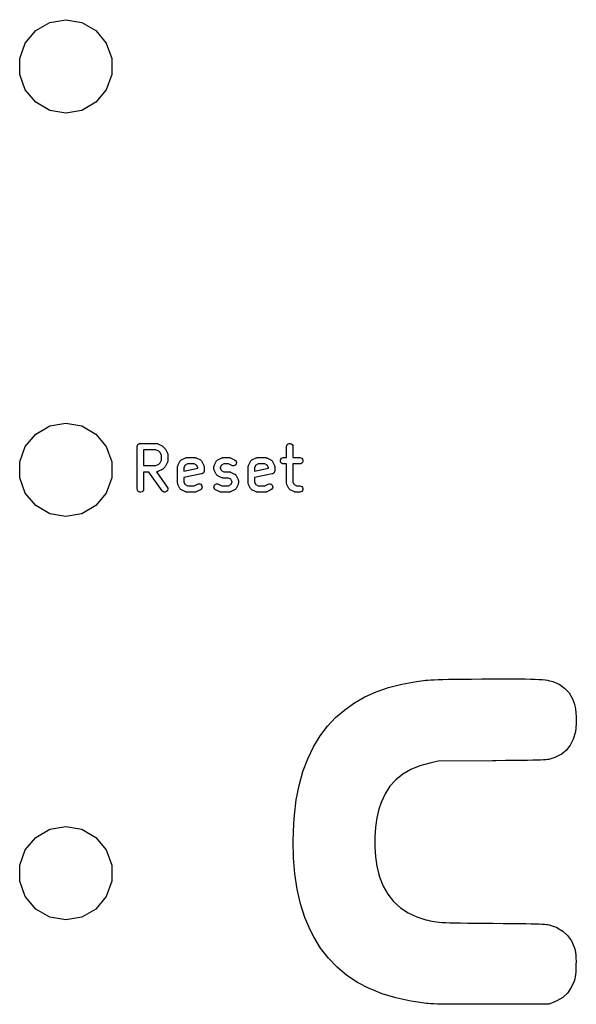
# Model space of a CAD drawing. Extents: x 57 to 265, y -121 to -64.
# Tile 1 of 7: x 57 to 83, y -111 to -64. Entities that reach past the tile are written whole.
import ezdxf

# ---------------------------------------------------------------- set-up
doc = ezdxf.new("R2010")
doc.units = 0
doc.header["$MEASUREMENT"] = 0
doc.layers.add('BLACK', color=7, linetype='CONTINUOUS')

msp = doc.modelspace()

# ---------------------------------------------------------------- linework, layer by layer
at = {"layer": 'Black'}
for p, q in [((57.318, -64.9833), (57.9822, -64.5998)), ((57.9822, -64.5998), (58.7375, -64.4666)), ((58.7375, -64.4666), (59.4928, -64.5998)), ((59.4928, -64.5998), (60.157, -64.9833)), ((56.825, -65.5708), (57.318, -64.9833)), ((60.157, -64.9833), (60.65, -65.5708)), ((56.5626, -66.2915), (56.825, -65.5708)), ((60.65, -65.5708), (60.9124, -66.2915)), ((56.5626, -67.0585), (56.5626, -66.2915)), ((60.9124, -66.2915), (60.9124, -67.0585)), ((56.825, -67.7792), (56.5626, -67.0585)), ((60.9124, -67.0585), (60.65, -67.7792)), ((57.318, -68.3667), (56.825, -67.7792)), ((60.65, -67.7792), (60.157, -68.3667)), ((57.9822, -68.7502), (57.318, -68.3667)), ((58.7375, -68.8834), (57.9822, -68.7502)), ((59.4928, -68.7502), (58.7375, -68.8834)), ((60.157, -68.3667), (59.4928, -68.7502)), ((57.318, -84.0333), (57.9822, -83.6498)), ((57.9822, -83.6498), (58.7375, -83.5166)), ((58.7375, -83.5166), (59.4928, -83.6498)), ((59.4928, -83.6498), (60.157, -84.0333)), ((56.825, -84.6208), (57.318, -84.0333)), ((60.157, -84.0333), (60.65, -84.6208)), ((56.5626, -85.3415), (56.825, -84.6208)), ((60.65, -84.6208), (60.9124, -85.3415)), ((62.1122, -84.6298), (62.1145, -84.6168)), ((62.1145, -84.6037), (62.119, -84.5914)), ((62.1145, -84.6168), (62.1145, -84.6037)), ((62.119, -84.5914), (62.1212, -84.5785)), ((62.1212, -84.5785), (62.1278, -84.5671)), ((62.1278, -84.5671), (62.1323, -84.5548)), ((62.1323, -84.5548), (62.1407, -84.5447)), ((62.1407, -84.5447), (62.1473, -84.5333)), ((62.1473, -84.5333), (62.1573, -84.5249)), ((62.1573, -84.5249), (62.1658, -84.5149)), ((62.1658, -84.5149), (62.1771, -84.5083)), ((62.1771, -84.5083), (62.1872, -84.4999)), ((62.1872, -84.4999), (62.1995, -84.4954)), ((62.1995, -84.4954), (62.2109, -84.4888)), ((62.2109, -84.4888), (62.2238, -84.4865)), ((62.2238, -84.4865), (62.2362, -84.482)), ((62.2362, -84.482), (62.2493, -84.482)), ((62.2493, -84.482), (62.2622, -84.4798)), ((62.2622, -84.4798), (63.0241, -84.4798)), ((63.0241, -84.4798), (63.0326, -84.4813)), ((63.0326, -84.4813), (63.0413, -84.4807)), ((63.0413, -84.4807), (63.0581, -84.4858)), ((63.0581, -84.4858), (63.0754, -84.4888)), ((63.0754, -84.4888), (63.0829, -84.4931)), ((63.0829, -84.4931), (63.0912, -84.4956)), ((63.0912, -84.4956), (63.2817, -84.5908)), ((63.2817, -84.5908), (63.301, -84.6052)), ((63.301, -84.6052), (63.3206, -84.6189)), ((63.3206, -84.6189), (63.4159, -84.7142)), ((69.1598, -84.6298), (69.1689, -84.5785)), ((69.1689, -84.5785), (69.1949, -84.5333)), ((69.1949, -84.5333), (69.2348, -84.4999)), ((69.2348, -84.4999), (69.2838, -84.482)), ((69.2838, -84.482), (69.3359, -84.482)), ((69.3359, -84.482), (69.3848, -84.4999)), ((69.3848, -84.4999), (69.4247, -84.5333)), ((69.4247, -84.5333), (69.4508, -84.5785)), ((69.4508, -84.5785), (69.4598, -84.6298)), ((62.1122, -86.6298), (62.1122, -84.6298)), ((62.4122, -84.7798), (62.4122, -85.5274)), ((62.9887, -84.7798), (62.4122, -84.7798)), ((63.1257, -84.8483), (62.9887, -84.7798)), ((63.1865, -84.9091), (63.1257, -84.8483)), ((63.2551, -85.0461), (63.1865, -84.9091)), ((63.2551, -85.261), (63.2551, -85.0461)), ((63.4159, -84.7142), (63.4297, -84.7339)), ((63.4297, -84.7339), (63.444, -84.7532)), ((63.444, -84.7532), (63.5392, -84.9436)), ((63.5392, -84.9436), (63.5417, -84.9519)), ((63.5417, -84.9519), (63.546, -84.9594)), ((63.546, -84.9594), (63.5491, -84.9767)), ((63.5491, -84.9767), (63.5541, -84.9936)), ((63.5541, -84.9936), (63.5536, -85.0022)), ((63.5536, -85.0022), (63.5551, -85.0107)), ((63.5551, -85.0107), (63.5551, -85.2964)), ((69.1598, -85.1464), (69.1598, -84.6298)), ((69.4598, -84.6298), (69.4598, -85.1464)), ((56.5626, -86.1085), (56.5626, -85.3415)), ((60.9124, -85.3415), (60.9124, -86.1085)), ((62.4122, -85.5274), (62.9887, -85.5274)), ((62.9887, -85.5274), (63.1257, -85.4589)), ((63.1257, -85.4589), (63.1865, -85.3981)), ((63.1865, -85.3981), (63.2551, -85.261)), ((63.444, -85.554), (63.4297, -85.5733)), ((63.5392, -85.3635), (63.444, -85.554)), ((63.5417, -85.3552), (63.5392, -85.3635)), ((63.546, -85.3477), (63.5417, -85.3552)), ((63.5491, -85.3304), (63.546, -85.3477)), ((63.5541, -85.3136), (63.5491, -85.3304)), ((63.5551, -85.2964), (63.5536, -85.3049)), ((63.5536, -85.3049), (63.5541, -85.3136)), ((64.0179, -85.565), (64.023, -85.5481)), ((64.023, -85.5481), (64.026, -85.5308)), ((64.026, -85.5308), (64.0303, -85.5233)), ((64.0303, -85.5233), (64.0328, -85.5151)), ((64.0328, -85.5151), (64.128, -85.3246)), ((64.128, -85.3246), (64.1412, -85.3069)), ((64.1412, -85.3069), (64.1533, -85.2885)), ((64.1533, -85.2885), (64.1566, -85.2861)), ((64.1566, -85.2861), (64.1591, -85.2827)), ((64.1591, -85.2827), (64.1774, -85.2706)), ((64.1774, -85.2706), (64.1951, -85.2575)), ((64.1951, -85.2575), (64.3856, -85.1623)), ((64.374, -85.5035), (64.317, -85.6176)), ((64.4881, -85.4464), (64.374, -85.5035)), ((64.3856, -85.1623), (64.3939, -85.1598)), ((64.3939, -85.1598), (64.4014, -85.1555)), ((64.4014, -85.1555), (64.4187, -85.1524)), ((64.4187, -85.1524), (64.4355, -85.1474)), ((64.4355, -85.1474), (64.4442, -85.1479)), ((64.4442, -85.1479), (64.4527, -85.1464)), ((64.4527, -85.1464), (64.8336, -85.1464)), ((64.7982, -85.4464), (64.4881, -85.4464)), ((64.9123, -85.5035), (64.7982, -85.4464)), ((64.8336, -85.1464), (64.8422, -85.1479)), ((64.8422, -85.1479), (64.8508, -85.1474)), ((64.8508, -85.1474), (64.8676, -85.1524)), ((64.8676, -85.1524), (64.8849, -85.1555)), ((64.8849, -85.1555), (64.8924, -85.1598)), ((64.8924, -85.1598), (64.9007, -85.1623)), ((64.9007, -85.1623), (65.0912, -85.2575)), ((64.9693, -85.6176), (64.9123, -85.5035)), ((65.0912, -85.2575), (65.1089, -85.2706)), ((65.1089, -85.2706), (65.1272, -85.2827)), ((65.1272, -85.2827), (65.1297, -85.2861)), ((65.1297, -85.2861), (65.133, -85.2885)), ((65.133, -85.2885), (65.1452, -85.3069)), ((65.1452, -85.3069), (65.1583, -85.3246)), ((65.1583, -85.3246), (65.2535, -85.5151)), ((65.2535, -85.5151), (65.256, -85.5233)), ((65.256, -85.5233), (65.2603, -85.5308)), ((65.2603, -85.5308), (65.2634, -85.5481)), ((65.2634, -85.5481), (65.2684, -85.565)), ((65.7322, -85.565), (65.7372, -85.5481)), ((65.7372, -85.5481), (65.7403, -85.5308)), ((65.7403, -85.5308), (65.7446, -85.5233)), ((65.7446, -85.5233), (65.7471, -85.5151)), ((65.7471, -85.5151), (65.8423, -85.3246)), ((65.8423, -85.3246), (65.8554, -85.3069)), ((65.8554, -85.3069), (65.8676, -85.2885)), ((65.8676, -85.2885), (65.8709, -85.2861)), ((65.8709, -85.2861), (65.8734, -85.2827)), ((65.8734, -85.2827), (65.8917, -85.2706)), ((65.8917, -85.2706), (65.9094, -85.2575)), ((65.9094, -85.2575), (66.0999, -85.1623)), ((66.0883, -85.5035), (66.0312, -85.6176)), ((66.2024, -85.4464), (66.0883, -85.5035)), ((66.0999, -85.1623), (66.1082, -85.1598)), ((66.1082, -85.1598), (66.1157, -85.1555)), ((66.1157, -85.1555), (66.133, -85.1524)), ((66.133, -85.1524), (66.1498, -85.1474)), ((66.1498, -85.1474), (66.1585, -85.1479)), ((66.1585, -85.1479), (66.167, -85.1464)), ((66.167, -85.1464), (66.4527, -85.1464)), ((66.4173, -85.4464), (66.2024, -85.4464)), ((66.5761, -85.5258), (66.4173, -85.4464)), ((66.4527, -85.1464), (66.4612, -85.1479)), ((66.4612, -85.1479), (66.4698, -85.1474)), ((66.4698, -85.1474), (66.4867, -85.1524)), ((66.4867, -85.1524), (66.504, -85.1555)), ((66.504, -85.1555), (66.5115, -85.1598)), ((66.5115, -85.1598), (66.5198, -85.1623)), ((66.5198, -85.1623), (66.7102, -85.2575)), ((66.626, -85.5407), (66.5761, -85.5258)), ((66.678, -85.5376), (66.626, -85.5407)), ((66.7258, -85.5168), (66.678, -85.5376)), ((66.7102, -85.2575), (66.7521, -85.2885)), ((66.7636, -85.481), (66.7258, -85.5168)), ((66.7521, -85.2885), (66.7808, -85.332)), ((66.7869, -85.4344), (66.7636, -85.481)), ((66.7808, -85.332), (66.7929, -85.3827)), ((66.7929, -85.3827), (66.7869, -85.4344)), ((67.3513, -85.565), (67.3563, -85.5481)), ((67.3563, -85.5481), (67.3593, -85.5308)), ((67.3593, -85.5308), (67.3637, -85.5233)), ((67.3637, -85.5233), (67.3661, -85.5151)), ((67.3661, -85.5151), (67.4614, -85.3246)), ((67.4614, -85.3246), (67.4745, -85.3069)), ((67.4745, -85.3069), (67.4866, -85.2885)), ((67.4866, -85.2885), (67.4899, -85.2861)), ((67.4899, -85.2861), (67.4924, -85.2827)), ((67.4924, -85.2827), (67.5108, -85.2706)), ((67.5108, -85.2706), (67.5285, -85.2575)), ((67.5285, -85.2575), (67.7189, -85.1623)), ((67.7073, -85.5035), (67.6503, -85.6176)), ((67.8214, -85.4464), (67.7073, -85.5035)), ((67.7189, -85.1623), (67.7272, -85.1598)), ((67.7272, -85.1598), (67.7347, -85.1555)), ((67.7347, -85.1555), (67.752, -85.1524)), ((67.752, -85.1524), (67.7689, -85.1474)), ((67.7689, -85.1474), (67.7775, -85.1479)), ((67.7775, -85.1479), (67.786, -85.1464)), ((67.786, -85.1464), (68.167, -85.1464)), ((68.1316, -85.4464), (67.8214, -85.4464)), ((68.2456, -85.5035), (68.1316, -85.4464)), ((68.167, -85.1464), (68.1755, -85.1479)), ((68.1755, -85.1479), (68.1841, -85.1474)), ((68.1841, -85.1474), (68.201, -85.1524)), ((68.201, -85.1524), (68.2183, -85.1555)), ((68.2183, -85.1555), (68.2258, -85.1598)), ((68.2258, -85.1598), (68.234, -85.1623)), ((68.234, -85.1623), (68.4245, -85.2575)), ((68.3027, -85.6176), (68.2456, -85.5035)), ((68.4245, -85.2575), (68.4422, -85.2706)), ((68.4422, -85.2706), (68.4606, -85.2827)), ((68.4606, -85.2827), (68.463, -85.2861)), ((68.463, -85.2861), (68.4664, -85.2885)), ((68.4664, -85.2885), (68.4785, -85.3069)), ((68.4785, -85.3069), (68.4916, -85.3246)), ((68.4916, -85.3246), (68.5868, -85.5151)), ((68.5868, -85.5151), (68.5893, -85.5233)), ((68.5893, -85.5233), (68.5936, -85.5308)), ((68.5936, -85.5308), (68.5967, -85.5481)), ((68.5967, -85.5481), (68.6017, -85.565)), ((68.8764, -85.2704), (68.8942, -85.2214)), ((68.8764, -85.3225), (68.8764, -85.2704)), ((68.8942, -85.3714), (68.8764, -85.3225)), ((68.8942, -85.2214), (68.9277, -85.1815)), ((68.9277, -85.4113), (68.8942, -85.3714)), ((68.9277, -85.1815), (68.9728, -85.1555)), ((68.9728, -85.4374), (68.9277, -85.4113)), ((68.9728, -85.1555), (69.0241, -85.1464)), ((69.0241, -85.4464), (68.9728, -85.4374)), ((69.0241, -85.1464), (69.1598, -85.1464)), ((69.1598, -85.4464), (69.0241, -85.4464)), ((69.1598, -86.344), (69.1598, -85.4464)), ((69.4598, -85.1464), (69.786, -85.1464)), ((69.786, -85.4464), (69.4598, -85.4464)), ((69.4598, -85.4464), (69.4598, -86.3086)), ((69.786, -85.1464), (69.8373, -85.1555)), ((69.8373, -85.4374), (69.786, -85.4464)), ((69.8373, -85.1555), (69.8824, -85.1815)), ((69.8824, -85.4113), (69.8373, -85.4374)), ((69.8824, -85.1815), (69.9159, -85.2214)), ((69.9159, -85.3714), (69.8824, -85.4113)), ((69.9159, -85.2214), (69.9337, -85.2704)), ((69.9337, -85.3225), (69.9159, -85.3714)), ((69.9337, -85.2704), (69.9337, -85.3225)), ((62.6603, -85.8274), (62.4122, -85.8274)), ((62.4122, -85.8274), (62.4122, -86.6298)), ((63.2822, -86.7158), (62.6603, -85.8274)), ((63.0326, -85.8259), (63.0262, -85.827)), ((63.0262, -85.827), (63.5279, -86.5437)), ((63.0413, -85.8264), (63.0326, -85.8259)), ((63.0581, -85.8214), (63.0413, -85.8264)), ((63.0754, -85.8183), (63.0581, -85.8214)), ((63.0829, -85.814), (63.0754, -85.8183)), ((63.0912, -85.8115), (63.0829, -85.814)), ((63.2817, -85.7163), (63.0912, -85.8115)), ((63.301, -85.702), (63.2817, -85.7163)), ((63.3206, -85.6882), (63.301, -85.702)), ((63.4159, -85.593), (63.3206, -85.6882)), ((63.4297, -85.5733), (63.4159, -85.593)), ((64.017, -85.5821), (64.0185, -85.5736)), ((64.017, -86.344), (64.017, -85.5821)), ((64.0185, -85.5736), (64.0179, -85.565)), ((64.317, -85.6176), (64.317, -85.7801)), ((64.317, -85.7801), (64.9693, -85.6496)), ((65.1488, -85.9197), (64.317, -86.0861)), ((64.9693, -85.6496), (64.9693, -85.6176)), ((65.1715, -85.9109), (65.1488, -85.9197)), ((65.1943, -85.9025), (65.1715, -85.9109)), ((65.1957, -85.9014), (65.1943, -85.9025)), ((65.1973, -85.9008), (65.1957, -85.9014)), ((65.2156, -85.8847), (65.1973, -85.9008)), ((65.2343, -85.869), (65.2156, -85.8847)), ((65.2351, -85.8675), (65.2343, -85.869)), ((65.2364, -85.8664), (65.2351, -85.8675)), ((65.2481, -85.845), (65.2364, -85.8664)), ((65.2603, -85.8239), (65.2481, -85.845)), ((65.2606, -85.8222), (65.2603, -85.8239)), ((65.2614, -85.8207), (65.2606, -85.8222)), ((65.2651, -85.7966), (65.2614, -85.8207)), ((65.2693, -85.7726), (65.2651, -85.7966)), ((65.2684, -85.565), (65.2678, -85.5736)), ((65.2678, -85.5736), (65.2693, -85.5821)), ((65.2693, -85.5821), (65.2693, -85.7726)), ((65.7313, -85.5821), (65.7328, -85.5736)), ((65.7313, -85.6774), (65.7313, -85.5821)), ((65.7328, -85.6859), (65.7313, -85.6774)), ((65.7328, -85.5736), (65.7322, -85.565)), ((65.7322, -85.6945), (65.7328, -85.6859)), ((65.7372, -85.7114), (65.7322, -85.6945)), ((65.7403, -85.7287), (65.7372, -85.7114)), ((65.7446, -85.7362), (65.7403, -85.7287)), ((65.7471, -85.7445), (65.7446, -85.7362)), ((65.8423, -85.9349), (65.7471, -85.7445)), ((65.8554, -85.9526), (65.8423, -85.9349)), ((65.8676, -85.971), (65.8554, -85.9526)), ((65.8709, -85.9735), (65.8676, -85.971)), ((65.8734, -85.9768), (65.8709, -85.9735)), ((65.8917, -85.9889), (65.8734, -85.9768)), ((65.9094, -86.002), (65.8917, -85.9889)), ((66.0999, -86.0973), (65.9094, -86.002)), ((66.0312, -85.6176), (66.0312, -85.642)), ((66.0312, -85.642), (66.0883, -85.7561)), ((66.0883, -85.7561), (66.2024, -85.8131)), ((66.2024, -85.8131), (66.4527, -85.8131)), ((66.4527, -85.8131), (66.4612, -85.8146)), ((66.4612, -85.8146), (66.4698, -85.8141)), ((66.4698, -85.8141), (66.4867, -85.8191)), ((66.4867, -85.8191), (66.504, -85.8221)), ((66.504, -85.8221), (66.5115, -85.8265)), ((66.5115, -85.8265), (66.5198, -85.8289)), ((66.5198, -85.8289), (66.7102, -85.9242)), ((66.7102, -85.9242), (66.7279, -85.9373)), ((66.7279, -85.9373), (66.7463, -85.9494)), ((66.7463, -85.9494), (66.7488, -85.9527)), ((66.7488, -85.9527), (66.7521, -85.9552)), ((66.7521, -85.9552), (66.7642, -85.9736)), ((66.7642, -85.9736), (66.7773, -85.9913)), ((66.7773, -85.9913), (66.8726, -86.1817)), ((67.3503, -85.5821), (67.3518, -85.5736)), ((67.3503, -86.344), (67.3503, -85.5821)), ((67.3518, -85.5736), (67.3513, -85.565)), ((67.6503, -85.6176), (67.6503, -85.7801)), ((67.6503, -85.7801), (68.3027, -85.6496)), ((68.4821, -85.9197), (67.6503, -86.0861)), ((68.3027, -85.6496), (68.3027, -85.6176)), ((68.5048, -85.9109), (68.4821, -85.9197)), ((68.5277, -85.9025), (68.5048, -85.9109)), ((68.529, -85.9014), (68.5277, -85.9025)), ((68.5306, -85.9008), (68.529, -85.9014)), ((68.5489, -85.8847), (68.5306, -85.9008)), ((68.5676, -85.869), (68.5489, -85.8847)), ((68.5685, -85.8675), (68.5676, -85.869)), ((68.5698, -85.8664), (68.5685, -85.8675)), ((68.5815, -85.845), (68.5698, -85.8664)), ((68.5936, -85.8239), (68.5815, -85.845)), ((68.5939, -85.8222), (68.5936, -85.8239)), ((68.5948, -85.8207), (68.5939, -85.8222)), ((68.5984, -85.7966), (68.5948, -85.8207)), ((68.6027, -85.7726), (68.5984, -85.7966)), ((68.6017, -85.565), (68.6012, -85.5736)), ((68.6012, -85.5736), (68.6027, -85.5821)), ((68.6027, -85.5821), (68.6027, -85.7726)), ((56.825, -86.8292), (56.5626, -86.1085)), ((60.9124, -86.1085), (60.65, -86.8292)), ((64.0185, -86.3526), (64.017, -86.344)), ((64.0179, -86.3612), (64.0185, -86.3526)), ((64.023, -86.378), (64.0179, -86.3612)), ((64.026, -86.3954), (64.023, -86.378)), ((64.0303, -86.4028), (64.026, -86.3954)), ((64.0328, -86.4111), (64.0303, -86.4028)), ((64.128, -86.6016), (64.0328, -86.4111)), ((64.317, -86.0861), (64.317, -86.3086)), ((64.317, -86.3086), (64.374, -86.4227)), ((64.374, -86.4227), (64.4881, -86.4798)), ((64.4881, -86.4798), (64.7982, -86.4798)), ((64.7982, -86.4798), (64.957, -86.4004)), ((64.957, -86.4004), (65.007, -86.3855)), ((65.007, -86.3855), (65.059, -86.3886)), ((65.059, -86.3886), (65.1068, -86.4093)), ((65.1068, -86.4093), (65.1446, -86.4452)), ((65.1446, -86.4452), (65.1679, -86.4918)), ((65.7375, -86.4918), (65.7608, -86.4452)), ((65.7608, -86.4452), (65.7986, -86.4093)), ((65.7986, -86.4093), (65.8464, -86.3886)), ((65.8464, -86.3886), (65.8984, -86.3855)), ((65.8984, -86.3855), (65.9483, -86.4004)), ((65.9483, -86.4004), (66.1071, -86.4798)), ((66.1082, -86.0997), (66.0999, -86.0973)), ((66.1071, -86.4798), (66.4173, -86.4798)), ((66.1157, -86.104), (66.1082, -86.0997)), ((66.133, -86.1071), (66.1157, -86.104)), ((66.1498, -86.1121), (66.133, -86.1071)), ((66.1585, -86.1116), (66.1498, -86.1121)), ((66.167, -86.1131), (66.1585, -86.1116)), ((66.4173, -86.1131), (66.167, -86.1131)), ((66.5314, -86.1701), (66.4173, -86.1131)), ((66.4173, -86.4798), (66.5314, -86.4227)), ((66.5884, -86.2842), (66.5314, -86.1701)), ((66.5314, -86.4227), (66.5884, -86.3086)), ((66.5884, -86.3086), (66.5884, -86.2842)), ((66.8726, -86.4111), (66.7773, -86.6016)), ((66.8726, -86.1817), (66.875, -86.19)), ((66.875, -86.4028), (66.8726, -86.4111)), ((66.875, -86.19), (66.8793, -86.1975)), ((66.8793, -86.3954), (66.875, -86.4028)), ((66.8793, -86.1975), (66.8824, -86.2148)), ((66.8824, -86.378), (66.8793, -86.3954)), ((66.8824, -86.2148), (66.8874, -86.2317)), ((66.8874, -86.3612), (66.8824, -86.378)), ((66.8874, -86.2317), (66.8869, -86.2403)), ((66.8869, -86.2403), (66.8884, -86.2488)), ((66.8884, -86.344), (66.8869, -86.3526)), ((66.8869, -86.3526), (66.8874, -86.3612)), ((66.8884, -86.2488), (66.8884, -86.344)), ((67.3518, -86.3526), (67.3503, -86.344)), ((67.3513, -86.3612), (67.3518, -86.3526)), ((67.3563, -86.378), (67.3513, -86.3612)), ((67.3593, -86.3954), (67.3563, -86.378)), ((67.3637, -86.4028), (67.3593, -86.3954)), ((67.3661, -86.4111), (67.3637, -86.4028)), ((67.4614, -86.6016), (67.3661, -86.4111)), ((67.6503, -86.0861), (67.6503, -86.3086)), ((67.6503, -86.3086), (67.7073, -86.4227)), ((67.7073, -86.4227), (67.8214, -86.4798)), ((67.8214, -86.4798), (68.1316, -86.4798)), ((68.1316, -86.4798), (68.2904, -86.4004)), ((68.2904, -86.4004), (68.3403, -86.3855)), ((68.3403, -86.3855), (68.3923, -86.3886)), ((68.3923, -86.3886), (68.4401, -86.4093)), ((68.4401, -86.4093), (68.4779, -86.4452)), ((68.4779, -86.4452), (68.5012, -86.4918)), ((69.1613, -86.3526), (69.1598, -86.344)), ((69.1608, -86.3612), (69.1613, -86.3526)), ((69.1658, -86.378), (69.1608, -86.3612)), ((69.1689, -86.3954), (69.1658, -86.378)), ((69.1732, -86.4028), (69.1689, -86.3954)), ((69.1757, -86.4111), (69.1732, -86.4028)), ((69.2709, -86.6016), (69.1757, -86.4111)), ((69.4598, -86.3086), (69.5169, -86.4227)), ((69.5169, -86.4227), (69.6309, -86.4798)), ((69.6309, -86.4798), (69.786, -86.4798)), ((69.786, -86.4798), (69.8373, -86.4888)), ((69.8373, -86.4888), (69.8824, -86.5149)), ((57.318, -87.4167), (56.825, -86.8292)), ((60.65, -86.8292), (60.157, -87.4167)), ((62.1212, -86.6811), (62.1122, -86.6298)), ((62.1473, -86.7262), (62.1212, -86.6811)), ((62.1872, -86.7597), (62.1473, -86.7262)), ((62.2362, -86.7775), (62.1872, -86.7597)), ((62.2882, -86.7775), (62.2362, -86.7775)), ((62.3372, -86.7597), (62.2882, -86.7775)), ((62.3771, -86.7262), (62.3372, -86.7597)), ((62.4032, -86.6811), (62.3771, -86.7262)), ((62.4122, -86.6298), (62.4032, -86.6811)), ((63.319, -86.7526), (63.2822, -86.7158)), ((63.3662, -86.7746), (63.319, -86.7526)), ((63.4181, -86.7792), (63.3662, -86.7746)), ((63.4684, -86.7657), (63.4181, -86.7792)), ((63.5111, -86.7358), (63.4684, -86.7657)), ((63.541, -86.6932), (63.5111, -86.7358)), ((63.5279, -86.5437), (63.55, -86.591)), ((63.5545, -86.6429), (63.541, -86.6932)), ((63.55, -86.591), (63.5545, -86.6429)), ((64.1412, -86.6193), (64.128, -86.6016)), ((64.1533, -86.6377), (64.1412, -86.6193)), ((64.1566, -86.6401), (64.1533, -86.6377)), ((64.1591, -86.6434), (64.1566, -86.6401)), ((64.1774, -86.6556), (64.1591, -86.6434)), ((64.1951, -86.6687), (64.1774, -86.6556)), ((64.3856, -86.7639), (64.1951, -86.6687)), ((64.3939, -86.7664), (64.3856, -86.7639)), ((64.4014, -86.7707), (64.3939, -86.7664)), ((64.4187, -86.7738), (64.4014, -86.7707)), ((64.4355, -86.7788), (64.4187, -86.7738)), ((64.4442, -86.7783), (64.4355, -86.7788)), ((64.4527, -86.7798), (64.4442, -86.7783)), ((64.8336, -86.7798), (64.4527, -86.7798)), ((64.8422, -86.7783), (64.8336, -86.7798)), ((64.8508, -86.7788), (64.8422, -86.7783)), ((64.8676, -86.7738), (64.8508, -86.7788)), ((64.8849, -86.7707), (64.8676, -86.7738)), ((64.8924, -86.7664), (64.8849, -86.7707)), ((64.9007, -86.7639), (64.8924, -86.7664)), ((65.0912, -86.6687), (64.9007, -86.7639)), ((65.133, -86.6377), (65.0912, -86.6687)), ((65.1617, -86.5942), (65.133, -86.6377)), ((65.1738, -86.5435), (65.1617, -86.5942)), ((65.1679, -86.4918), (65.1738, -86.5435)), ((65.7315, -86.5435), (65.7375, -86.4918)), ((65.7436, -86.5942), (65.7315, -86.5435)), ((65.7723, -86.6377), (65.7436, -86.5942)), ((65.8142, -86.6687), (65.7723, -86.6377)), ((66.0046, -86.7639), (65.8142, -86.6687)), ((66.0129, -86.7664), (66.0046, -86.7639)), ((66.0204, -86.7707), (66.0129, -86.7664)), ((66.0377, -86.7738), (66.0204, -86.7707)), ((66.0546, -86.7788), (66.0377, -86.7738)), ((66.0632, -86.7783), (66.0546, -86.7788)), ((66.0717, -86.7798), (66.0632, -86.7783)), ((66.4527, -86.7798), (66.0717, -86.7798)), ((66.4612, -86.7783), (66.4527, -86.7798)), ((66.4698, -86.7788), (66.4612, -86.7783)), ((66.4867, -86.7738), (66.4698, -86.7788)), ((66.504, -86.7707), (66.4867, -86.7738)), ((66.5115, -86.7664), (66.504, -86.7707)), ((66.5198, -86.7639), (66.5115, -86.7664)), ((66.7102, -86.6687), (66.5198, -86.7639)), ((66.7279, -86.6556), (66.7102, -86.6687)), ((66.7463, -86.6434), (66.7279, -86.6556)), ((66.7488, -86.6401), (66.7463, -86.6434)), ((66.7521, -86.6377), (66.7488, -86.6401)), ((66.7642, -86.6193), (66.7521, -86.6377)), ((66.7773, -86.6016), (66.7642, -86.6193)), ((67.4745, -86.6193), (67.4614, -86.6016)), ((67.4866, -86.6377), (67.4745, -86.6193)), ((67.4899, -86.6401), (67.4866, -86.6377)), ((67.4924, -86.6434), (67.4899, -86.6401)), ((67.5108, -86.6556), (67.4924, -86.6434)), ((67.5285, -86.6687), (67.5108, -86.6556)), ((67.7189, -86.7639), (67.5285, -86.6687)), ((67.7272, -86.7664), (67.7189, -86.7639)), ((67.7347, -86.7707), (67.7272, -86.7664)), ((67.752, -86.7738), (67.7347, -86.7707)), ((67.7689, -86.7788), (67.752, -86.7738)), ((67.7775, -86.7783), (67.7689, -86.7788)), ((67.786, -86.7798), (67.7775, -86.7783)), ((68.167, -86.7798), (67.786, -86.7798)), ((68.1755, -86.7783), (68.167, -86.7798)), ((68.1841, -86.7788), (68.1755, -86.7783)), ((68.201, -86.7738), (68.1841, -86.7788)), ((68.2183, -86.7707), (68.201, -86.7738)), ((68.2258, -86.7664), (68.2183, -86.7707)), ((68.234, -86.7639), (68.2258, -86.7664)), ((68.4245, -86.6687), (68.234, -86.7639)), ((68.4664, -86.6377), (68.4245, -86.6687)), ((68.4951, -86.5942), (68.4664, -86.6377)), ((68.5072, -86.5435), (68.4951, -86.5942)), ((68.5012, -86.4918), (68.5072, -86.5435)), ((69.284, -86.6193), (69.2709, -86.6016)), ((69.2961, -86.6377), (69.284, -86.6193)), ((69.2995, -86.6401), (69.2961, -86.6377)), ((69.3019, -86.6434), (69.2995, -86.6401)), ((69.3203, -86.6556), (69.3019, -86.6434)), ((69.338, -86.6687), (69.3203, -86.6556)), ((69.5285, -86.7639), (69.338, -86.6687)), ((69.5367, -86.7664), (69.5285, -86.7639)), ((69.5442, -86.7707), (69.5367, -86.7664)), ((69.5615, -86.7738), (69.5442, -86.7707)), ((69.5784, -86.7788), (69.5615, -86.7738)), ((69.587, -86.7783), (69.5784, -86.7788)), ((69.5955, -86.7798), (69.587, -86.7783)), ((69.786, -86.7798), (69.5955, -86.7798)), ((69.8373, -86.7707), (69.786, -86.7798)), ((69.8824, -86.7447), (69.8373, -86.7707)), ((69.8824, -86.5149), (69.9159, -86.5548)), ((69.9159, -86.7048), (69.8824, -86.7447)), ((69.9159, -86.5548), (69.9337, -86.6037)), ((69.9337, -86.6558), (69.9159, -86.7048)), ((69.9337, -86.6037), (69.9337, -86.6558)), ((57.9822, -87.8002), (57.318, -87.4167)), ((60.157, -87.4167), (59.4928, -87.8002)), ((58.7375, -87.9334), (57.9822, -87.8002)), ((59.4928, -87.8002), (58.7375, -87.9334)), ((74.6089, -95.8484), (75.2912, -95.7205)), ((75.2912, -95.7205), (75.2913, -95.7205)), ((75.2913, -95.7205), (75.2914, -95.7205)), ((75.2914, -95.7205), (75.6257, -95.6728)), ((75.6257, -95.6728), (75.6257, -95.6728)), ((75.6257, -95.6728), (75.6258, -95.6728)), ((75.6258, -95.6728), (75.7241, -95.6615)), ((75.7241, -95.6615), (75.7241, -95.6615)), ((75.7241, -95.6615), (75.7242, -95.6615)), ((75.7242, -95.6615), (75.837, -95.6516)), ((75.837, -95.6516), (75.8371, -95.6516)), ((75.8371, -95.6516), (75.8372, -95.6516)), ((75.8372, -95.6516), (75.9699, -95.6429)), ((75.9699, -95.6429), (75.9699, -95.6429)), ((75.9699, -95.6429), (75.97, -95.6429)), ((75.97, -95.6429), (76.1278, -95.6353)), ((76.1278, -95.6353), (76.1278, -95.6353)), ((76.1278, -95.6353), (76.1279, -95.6353)), ((76.1279, -95.6353), (76.3161, -95.6287)), ((76.3161, -95.6287), (76.3161, -95.6287)), ((76.3161, -95.6287), (76.3162, -95.6287)), ((76.3162, -95.6287), (76.5401, -95.623)), ((76.5401, -95.623), (76.805, -95.618)), ((76.5401, -95.623), (76.5401, -95.623)), ((76.5401, -95.623), (76.5401, -95.623)), ((76.805, -95.618), (77.1161, -95.6135)), ((76.805, -95.618), (76.805, -95.618)), ((76.805, -95.618), (76.805, -95.618)), ((77.1161, -95.6135), (77.4787, -95.6095)), ((77.1161, -95.6135), (77.1161, -95.6135)), ((77.1161, -95.6135), (77.1161, -95.6135)), ((77.4787, -95.6095), (77.898, -95.6058)), ((77.4787, -95.6095), (77.4787, -95.6095)), ((77.4787, -95.6095), (77.4787, -95.6095)), ((77.898, -95.6058), (78.3793, -95.6022)), ((77.898, -95.6058), (77.898, -95.6058)), ((77.898, -95.6058), (77.898, -95.6058)), ((78.3793, -95.6022), (78.4234, -95.6019)), ((78.3793, -95.6022), (78.3793, -95.6022)), ((78.4234, -95.6019), (78.9398, -95.5988)), ((78.4234, -95.6019), (78.4234, -95.6019)), ((78.9398, -95.5988), (79.3935, -95.5969)), ((78.9398, -95.5988), (78.9398, -95.5988)), ((78.9398, -95.5988), (78.9398, -95.5988)), ((79.3935, -95.5969), (79.7895, -95.5964)), ((79.3935, -95.5969), (79.3935, -95.5969)), ((79.3935, -95.5969), (79.3935, -95.5969)), ((79.7895, -95.5964), (79.7895, -95.5964)), ((79.7895, -95.5964), (79.7895, -95.5964)), ((79.7895, -95.5964), (80.1328, -95.5975)), ((80.1328, -95.5975), (80.1328, -95.5975)), ((80.1328, -95.5975), (80.1328, -95.5975)), ((80.1328, -95.5975), (80.4283, -95.6003)), ((80.4283, -95.6003), (80.4283, -95.6003)), ((80.4283, -95.6003), (80.4283, -95.6003)), ((80.4283, -95.6003), (80.6811, -95.6052)), ((80.6811, -95.6052), (80.6811, -95.6052)), ((80.6811, -95.6052), (80.6812, -95.6052)), ((80.6812, -95.6052), (80.8962, -95.6122)), ((80.8962, -95.6122), (80.8962, -95.6122)), ((80.8962, -95.6122), (80.8963, -95.6122)), ((80.8963, -95.6122), (81.0785, -95.6216)), ((81.0785, -95.6216), (81.0786, -95.6216)), ((81.0786, -95.6216), (81.0787, -95.6216)), ((81.0787, -95.6216), (81.2332, -95.6335)), ((81.2332, -95.6335), (81.2333, -95.6335)), ((81.2333, -95.6335), (81.2334, -95.6335)), ((81.2334, -95.6335), (81.3652, -95.6482)), ((81.3652, -95.6482), (81.3653, -95.6482)), ((81.3653, -95.6482), (81.3654, -95.6482)), ((81.3654, -95.6482), (81.4794, -95.6658)), ((81.4794, -95.6658), (81.4795, -95.6659)), ((81.4795, -95.6659), (81.4796, -95.6659)), ((81.4796, -95.6659), (81.5809, -95.6866)), ((81.5809, -95.6866), (81.581, -95.6866)), ((81.581, -95.6866), (81.5812, -95.6866)), ((81.5812, -95.6866), (81.6747, -95.7106)), ((81.6747, -95.7106), (81.6748, -95.7107)), ((81.6748, -95.7107), (81.6749, -95.7107)), ((81.6749, -95.7107), (81.7323, -95.7277)), ((81.7323, -95.7277), (81.7325, -95.7278)), ((81.7325, -95.7278), (81.7328, -95.7278)), ((81.7328, -95.7278), (82.026, -95.8526)), ((72.8623, -96.4517), (73.3981, -96.2124)), ((73.3981, -96.2124), (73.3983, -96.2124)), ((73.3983, -96.2124), (73.3985, -96.2123)), ((73.3985, -96.2123), (73.9789, -96.0119)), ((73.9789, -96.0119), (73.9791, -96.0119)), ((73.9791, -96.0119), (73.9793, -96.0118)), ((73.9793, -96.0118), (74.6085, -95.8485)), ((74.6085, -95.8485), (74.6087, -95.8485)), ((74.6087, -95.8485), (74.6089, -95.8484)), ((82.026, -95.8526), (82.0264, -95.8529)), ((82.0264, -95.8529), (82.0269, -95.8531)), ((82.0269, -95.8531), (82.2834, -96.0324)), ((82.2834, -96.0324), (82.2837, -96.0328)), ((82.2837, -96.0328), (82.2841, -96.0331)), ((82.2841, -96.0331), (82.4981, -96.2611)), ((72.3665, -96.7319), (72.8619, -96.4519)), ((72.8619, -96.4519), (72.8621, -96.4519)), ((72.8621, -96.4519), (72.8623, -96.4517)), ((82.4981, -96.2611), (82.4984, -96.2615)), ((82.4984, -96.2615), (82.4987, -96.2619)), ((82.4987, -96.2619), (82.6643, -96.5328)), ((82.6643, -96.5328), (82.6645, -96.5332)), ((82.6645, -96.5332), (82.6647, -96.5336)), ((82.6647, -96.5336), (82.7465, -96.7386)), ((71.4788, -97.4218), (71.9063, -97.055)), ((71.9063, -97.055), (71.9065, -97.0549)), ((71.9065, -97.0549), (71.9067, -97.0547)), ((71.9067, -97.0547), (72.366, -96.7322)), ((72.366, -96.7322), (72.3663, -96.7321)), ((72.3663, -96.7321), (72.3665, -96.7319)), ((82.7465, -96.7386), (82.7466, -96.739)), ((82.7466, -96.739), (82.7468, -96.7393)), ((82.7468, -96.7393), (82.7916, -96.9285)), ((82.7916, -96.9285), (82.7916, -96.9287)), ((82.7916, -96.9287), (82.7917, -96.929)), ((82.7917, -96.929), (82.8227, -97.1633)), ((82.8227, -97.1633), (82.8227, -97.1634)), ((82.8227, -97.1634), (82.8227, -97.1636)), ((82.8227, -97.1636), (82.8391, -97.4217)), ((71.0982, -97.8237), (71.4784, -97.4221)), ((71.4784, -97.4221), (71.4786, -97.422)), ((71.4786, -97.422), (71.4788, -97.4218)), ((82.8391, -97.4217), (82.8391, -97.4218)), ((82.8391, -97.4218), (82.8391, -97.422)), ((82.8391, -97.422), (82.84, -97.6826)), ((70.7449, -98.2902), (71.0978, -97.8241)), ((71.0978, -97.8241), (71.098, -97.8239)), ((71.098, -97.8239), (71.0982, -97.8237)), ((82.7977, -98.1015), (82.698, -98.4406)), ((82.7978, -98.1008), (82.7977, -98.1012)), ((82.7977, -98.1012), (82.7977, -98.1015)), ((82.8245, -97.925), (82.7978, -98.1008)), ((82.8246, -97.9246), (82.8245, -97.9248)), ((82.8245, -97.9248), (82.8245, -97.925)), ((82.84, -97.6829), (82.8246, -97.9246)), ((82.84, -97.6826), (82.8399, -97.6827)), ((82.8399, -97.6827), (82.84, -97.6829)), ((70.4325, -98.8066), (70.7446, -98.2906)), ((70.7446, -98.2906), (70.7447, -98.2904)), ((70.7447, -98.2904), (70.7449, -98.2902)), ((82.6977, -98.4414), (82.5522, -98.7309)), ((82.6978, -98.441), (82.6977, -98.4414)), ((82.698, -98.4406), (82.6978, -98.441)), ((70.1623, -99.3699), (70.4322, -98.807)), ((70.4322, -98.807), (70.4324, -98.8068)), ((70.4324, -98.8068), (70.4325, -98.8066)), ((82.3583, -98.9737), (82.1177, -99.1677)), ((82.3587, -98.9733), (82.3583, -98.9737)), ((82.3591, -98.9729), (82.3587, -98.9733)), ((82.5516, -98.7318), (82.3591, -98.9729)), ((82.5519, -98.7314), (82.5516, -98.7318)), ((82.5522, -98.7309), (82.5519, -98.7314)), ((69.9356, -99.977), (70.1621, -99.3703)), ((70.1621, -99.3703), (70.1622, -99.3701)), ((70.1622, -99.3701), (70.1623, -99.3699)), ((76.3212, -99.4863), (75.9324, -99.5717)), ((78.8776, -99.4632), (76.3212, -99.4863)), ((79.0416, -99.4617), (78.8776, -99.4632)), ((79.0417, -99.4617), (79.0416, -99.4617)), ((79.5035, -99.4573), (79.0417, -99.4617)), ((79.9039, -99.4532), (79.5035, -99.4573)), ((79.5035, -99.4573), (79.5035, -99.4573)), ((79.5035, -99.4573), (79.5035, -99.4573)), ((80.2479, -99.4491), (79.9039, -99.4532)), ((79.9039, -99.4532), (79.9039, -99.4532)), ((79.9039, -99.4532), (79.9039, -99.4532)), ((80.5401, -99.4449), (80.2479, -99.4491)), ((80.2479, -99.4491), (80.2479, -99.4491)), ((80.2479, -99.4491), (80.2479, -99.4491)), ((80.7855, -99.4406), (80.5401, -99.4449)), ((80.5401, -99.4449), (80.5401, -99.4449)), ((80.5401, -99.4449), (80.5401, -99.4449)), ((80.9887, -99.4359), (80.7855, -99.4406)), ((80.7855, -99.4406), (80.7855, -99.4406)), ((80.7855, -99.4406), (80.7855, -99.4406)), ((80.9888, -99.4359), (80.9887, -99.4359)), ((80.9887, -99.4359), (80.9887, -99.4359)), ((81.1547, -99.4306), (80.9888, -99.4359)), ((81.1548, -99.4306), (81.1547, -99.4306)), ((81.2883, -99.4248), (81.1548, -99.4306)), ((81.1548, -99.4306), (81.1548, -99.4306)), ((81.2884, -99.4248), (81.2883, -99.4248)), ((81.3943, -99.4181), (81.2884, -99.4248)), ((81.2884, -99.4248), (81.2884, -99.4248)), ((81.3944, -99.4181), (81.3943, -99.4181)), ((81.3945, -99.4181), (81.3944, -99.4181)), ((81.4776, -99.4106), (81.3945, -99.4181)), ((81.4777, -99.4105), (81.4776, -99.4106)), ((81.4778, -99.4105), (81.4777, -99.4105)), ((81.5429, -99.4019), (81.4778, -99.4105)), ((81.543, -99.4018), (81.5429, -99.4019)), ((81.5432, -99.4018), (81.543, -99.4018)), ((81.5951, -99.392), (81.5432, -99.4018)), ((81.5952, -99.3919), (81.5951, -99.392)), ((81.5954, -99.3919), (81.5952, -99.3919)), ((81.639, -99.3807), (81.5954, -99.3919)), ((81.6391, -99.3806), (81.639, -99.3807)), ((81.6393, -99.3806), (81.6391, -99.3806)), ((81.8264, -99.3165), (81.6393, -99.3806)), ((81.8267, -99.3163), (81.8264, -99.3165)), ((81.827, -99.3162), (81.8267, -99.3163)), ((82.1168, -99.1682), (81.827, -99.3162)), ((82.1172, -99.1679), (82.1168, -99.1682)), ((82.1177, -99.1677), (82.1172, -99.1679)), ((75.0259, -99.8775), (74.6498, -100.095)), ((75.4529, -99.7035), (75.0259, -99.8775)), ((75.9324, -99.5717), (75.4529, -99.7035)), ((69.7536, -100.625), (69.9354, -99.9774)), ((69.9354, -99.9774), (69.9355, -99.9772)), ((69.9355, -99.9772), (69.9356, -99.977)), ((74.3229, -100.358), (74.0436, -100.667)), ((74.6498, -100.095), (74.3229, -100.358)), ((69.6176, -101.311), (69.7535, -100.625)), ((69.7535, -100.625), (69.7536, -100.625)), ((69.7536, -100.625), (69.7536, -100.625)), ((74.0436, -100.667), (73.8103, -101.025)), ((69.5289, -102.031), (69.6175, -101.311)), ((69.6175, -101.311), (69.6176, -101.311)), ((69.6176, -101.311), (69.6176, -101.311)), ((73.8103, -101.025), (73.6214, -101.432)), ((73.5115, -101.758), (73.418, -102.159)), ((73.6214, -101.432), (73.5115, -101.758)), ((69.499, -102.429), (69.5288, -102.031)), ((69.5288, -102.031), (69.5289, -102.031)), ((69.5289, -102.031), (69.5289, -102.031)), ((73.418, -102.159), (73.3559, -102.599)), ((57.318, -103.083), (57.9822, -102.7)), ((57.9822, -102.7), (58.7375, -102.567)), ((58.7375, -102.567), (59.4928, -102.7)), ((59.4928, -102.7), (60.157, -103.083)), ((69.4708, -103.253), (69.499, -102.43)), ((69.499, -102.43), (69.499, -102.429)), ((69.499, -102.43), (69.499, -102.43)), ((73.3559, -102.599), (73.3253, -103.064)), ((56.825, -103.671), (57.318, -103.083)), ((60.157, -103.083), (60.65, -103.671)), ((73.3253, -103.064), (73.3258, -103.537)), ((56.5626, -104.392), (56.825, -103.671)), ((60.65, -103.671), (60.9124, -104.392)), ((69.4709, -103.254), (69.4708, -103.253)), ((69.4899, -104.048), (69.4708, -103.254)), ((69.4708, -103.254), (69.4709, -103.254)), ((73.3258, -103.537), (73.3575, -104.002)), ((69.5556, -104.81), (69.4899, -104.048)), ((69.4899, -104.048), (69.4899, -104.048)), ((69.4899, -104.048), (69.4899, -104.048)), ((73.3575, -104.002), (73.4199, -104.442)), ((56.5626, -105.158), (56.5626, -104.392)), ((60.9124, -104.392), (60.9124, -105.158)), ((73.4199, -104.442), (73.5131, -104.843)), ((69.5557, -104.81), (69.5556, -104.81)), ((69.6676, -105.534), (69.5557, -104.81)), ((69.5557, -104.81), (69.5557, -104.81)), ((73.5131, -104.843), (73.5465, -104.952)), ((73.5465, -104.952), (73.7209, -105.385)), ((56.825, -105.879), (56.5626, -105.158)), ((60.9124, -105.158), (60.65, -105.879)), ((69.6677, -105.534), (69.6676, -105.534)), ((69.6677, -105.535), (69.6677, -105.534)), ((69.8253, -106.219), (69.6677, -105.535)), ((73.7209, -105.385), (73.9448, -105.771)), ((57.318, -106.467), (56.825, -105.879)), ((60.65, -105.879), (60.157, -106.467)), ((73.9448, -105.771), (74.217, -106.111)), ((57.9822, -106.85), (57.318, -106.467)), ((60.157, -106.467), (59.4928, -106.85)), ((69.8254, -106.219), (69.8253, -106.219)), ((70.0282, -106.859), (69.8254, -106.219)), ((69.8254, -106.219), (69.8254, -106.219)), ((74.217, -106.111), (74.5365, -106.403)), ((74.5365, -106.403), (74.902, -106.646)), ((58.7375, -106.983), (57.9822, -106.85)), ((59.4928, -106.85), (58.7375, -106.983)), ((70.0283, -106.859), (70.0282, -106.859)), ((70.0284, -106.859), (70.0283, -106.859)), ((70.2758, -107.452), (70.0284, -106.859)), ((74.902, -106.646), (75.3126, -106.839)), ((75.3126, -106.839), (75.7285, -106.971)), ((75.7285, -106.971), (75.8365, -106.998)), ((75.8365, -106.998), (75.9365, -107.022)), ((75.9365, -107.022), (76.0338, -107.042)), ((76.0338, -107.042), (76.134, -107.059)), ((76.134, -107.059), (76.2425, -107.074)), ((76.2425, -107.074), (76.3648, -107.087)), ((76.3648, -107.087), (76.5065, -107.097)), ((76.5065, -107.097), (76.6729, -107.106)), ((76.6729, -107.106), (76.8697, -107.113)), ((76.8697, -107.113), (76.8697, -107.113)), ((76.8697, -107.113), (77.1022, -107.119)), ((77.1022, -107.119), (77.3759, -107.124)), ((77.3759, -107.124), (77.3759, -107.124)), ((77.3759, -107.124), (77.6963, -107.128)), ((77.6963, -107.128), (77.6963, -107.128)), ((77.6963, -107.128), (78.0688, -107.133)), ((78.0688, -107.133), (78.499, -107.137)), ((78.499, -107.137), (78.9115, -107.141)), ((78.9115, -107.141), (78.9115, -107.141)), ((78.9115, -107.141), (79.3874, -107.145)), ((79.3874, -107.145), (79.3874, -107.145)), ((79.3874, -107.145), (79.3874, -107.145)), ((79.3874, -107.145), (79.8004, -107.149)), ((79.8004, -107.149), (79.8004, -107.149)), ((79.8004, -107.149), (79.8004, -107.149)), ((79.8004, -107.149), (80.1555, -107.153)), ((80.1555, -107.153), (80.1555, -107.153)), ((80.1555, -107.153), (80.1555, -107.153)), ((80.1555, -107.153), (80.4576, -107.157)), ((80.4576, -107.157), (80.4576, -107.157)), ((80.4576, -107.157), (80.4576, -107.157)), ((80.4576, -107.157), (80.7114, -107.161)), ((80.7114, -107.161), (80.7115, -107.161)), ((80.7115, -107.161), (80.7115, -107.161)), ((80.7115, -107.161), (80.9221, -107.166)), ((80.9221, -107.166), (80.9221, -107.166)), ((80.9221, -107.166), (80.9221, -107.166)), ((80.9221, -107.166), (81.0943, -107.171)), ((81.0943, -107.171), (81.0943, -107.171)), ((81.0943, -107.171), (81.0944, -107.171)), ((81.0944, -107.171), (81.2331, -107.177)), ((81.2331, -107.177), (81.2331, -107.177)), ((81.2331, -107.177), (81.2332, -107.177)), ((81.2332, -107.177), (81.3433, -107.183)), ((81.3433, -107.183), (81.3434, -107.183)), ((81.3434, -107.183), (81.3435, -107.183)), ((81.3435, -107.183), (81.4299, -107.191)), ((81.4299, -107.191), (81.43, -107.191)), ((81.43, -107.191), (81.4301, -107.191)), ((81.4301, -107.191), (81.4977, -107.199)), ((81.4977, -107.199), (81.4978, -107.2)), ((81.4978, -107.2), (81.4979, -107.2)), ((81.4979, -107.2), (81.5516, -107.209)), ((81.5516, -107.209), (81.5518, -107.209)), ((81.5518, -107.209), (81.5519, -107.209)), ((81.5519, -107.209), (81.5966, -107.221)), ((81.5966, -107.221), (81.5967, -107.221)), ((81.5967, -107.221), (81.5968, -107.221)), ((81.5968, -107.221), (81.6034, -107.222)), ((81.6034, -107.222), (81.6036, -107.223)), ((81.6036, -107.223), (81.6038, -107.223)), ((81.6038, -107.223), (81.9319, -107.346)), ((81.9319, -107.346), (81.9323, -107.347)), ((81.9323, -107.347), (81.9327, -107.347)), ((81.9327, -107.347), (82.2068, -107.51)), ((70.2759, -107.452), (70.2758, -107.452)), ((70.276, -107.452), (70.2759, -107.452)), ((70.4444, -107.782), (70.276, -107.452)), ((70.4445, -107.782), (70.4444, -107.782)), ((70.4446, -107.782), (70.4445, -107.782)), ((70.7673, -108.308), (70.4446, -107.782)), ((82.2068, -107.51), (82.2072, -107.51)), ((82.2072, -107.51), (82.2077, -107.511)), ((82.2077, -107.511), (82.4309, -107.716)), ((82.4309, -107.716), (82.4312, -107.716)), ((82.4312, -107.716), (82.4316, -107.717)), ((82.4316, -107.717), (82.6071, -107.967)), ((70.7675, -108.308), (70.7673, -108.308)), ((70.7676, -108.309), (70.7675, -108.308)), ((71.1351, -108.786), (70.7676, -108.309)), ((82.6071, -107.967), (82.6073, -107.968)), ((82.6073, -107.968), (82.6076, -107.968)), ((82.6076, -107.968), (82.7384, -108.267)), ((82.7384, -108.267), (82.7385, -108.267)), ((82.7385, -108.267), (82.7386, -108.268)), ((82.7386, -108.268), (82.7528, -108.311)), ((82.7528, -108.311), (82.7528, -108.311)), ((82.7528, -108.311), (82.7528, -108.311)), ((82.7528, -108.311), (82.7828, -108.415)), ((71.1353, -108.786), (71.1351, -108.786)), ((71.1355, -108.786), (71.1353, -108.786)), ((71.5484, -109.216), (71.1355, -108.786)), ((82.7828, -108.415), (82.7828, -108.416)), ((82.7828, -108.416), (82.7828, -108.416)), ((82.7828, -108.416), (82.8036, -108.516)), ((82.8036, -108.516), (82.8036, -108.517)), ((82.8036, -108.517), (82.8037, -108.517)), ((82.8037, -108.517), (82.8167, -108.63)), ((82.8167, -108.63), (82.8167, -108.63)), ((82.8167, -108.63), (82.8168, -108.63)), ((82.8168, -108.63), (82.8237, -108.77)), ((82.8237, -108.77), (82.8237, -108.77)), ((82.8237, -108.77), (82.8237, -108.771)), ((82.8237, -108.771), (82.8259, -108.955)), ((71.5486, -109.216), (71.5484, -109.216)), ((71.5488, -109.216), (71.5486, -109.216)), ((72.0079, -109.599), (71.5488, -109.216)), ((82.8257, -109.076), (82.8238, -109.284)), ((82.8259, -108.955), (82.8257, -109.076)), ((82.8257, -109.076), (82.8257, -109.076)), ((82.8257, -109.076), (82.8257, -109.076)), ((82.8259, -108.955), (82.8259, -108.955)), ((82.8259, -108.955), (82.8259, -108.955)), ((72.0082, -109.599), (72.0079, -109.599)), ((72.0084, -109.599), (72.0082, -109.599)), ((72.5145, -109.934), (72.0084, -109.599)), ((82.7923, -109.665), (82.767, -109.764)), ((82.7924, -109.665), (82.7923, -109.665)), ((82.7923, -109.665), (82.7923, -109.665)), ((82.809, -109.563), (82.7924, -109.665)), ((82.8189, -109.441), (82.809, -109.562)), ((82.809, -109.562), (82.809, -109.562)), ((82.809, -109.562), (82.809, -109.563)), ((82.8189, -109.441), (82.8188, -109.441)), ((82.8188, -109.441), (82.8189, -109.441)), ((82.8238, -109.284), (82.8189, -109.441)), ((82.8238, -109.284), (82.8238, -109.284)), ((82.8238, -109.284), (82.8238, -109.284)), ((72.5147, -109.934), (72.5145, -109.934)), ((72.5149, -109.935), (72.5147, -109.934)), ((73.0688, -110.224), (72.5149, -109.935)), ((82.599, -110.18), (82.4223, -110.435)), ((82.5992, -110.179), (82.599, -110.18)), ((82.5995, -110.179), (82.5992, -110.179)), ((82.732, -109.874), (82.5995, -110.179)), ((82.7321, -109.873), (82.732, -109.874)), ((82.732, -109.874), (82.732, -109.874)), ((82.7669, -109.764), (82.7321, -109.873)), ((82.767, -109.764), (82.7669, -109.764)), ((82.7669, -109.764), (82.7669, -109.764)), ((73.069, -110.224), (73.0688, -110.224)), ((73.0692, -110.224), (73.069, -110.224)), ((73.6715, -110.467), (73.0692, -110.224)), ((73.6718, -110.467), (73.6715, -110.467)), ((73.672, -110.467), (73.6718, -110.467)), ((74.3235, -110.665), (73.672, -110.467)), ((74.3237, -110.665), (74.3235, -110.665)), ((74.3239, -110.665), (74.3237, -110.665)), ((75.0254, -110.818), (74.3239, -110.665)), ((82.1964, -110.644), (81.9213, -110.809)), ((82.1968, -110.644), (82.1964, -110.644)), ((82.1972, -110.644), (82.1968, -110.644)), ((82.4216, -110.436), (82.1972, -110.644)), ((82.4219, -110.435), (82.4216, -110.436)), ((82.4223, -110.435), (82.4219, -110.435)), ((75.0256, -110.818), (75.0254, -110.818)), ((75.0258, -110.818), (75.0256, -110.818)), ((75.7781, -110.926), (75.0258, -110.818)), ((75.7782, -110.926), (75.7781, -110.926)), ((75.7783, -110.926), (75.7782, -110.926)), ((75.8448, -110.933), (75.7783, -110.926)), ((75.8449, -110.933), (75.8448, -110.933)), ((75.8448, -110.933), (75.8448, -110.933)), ((75.9618, -110.941), (75.8449, -110.933)), ((75.9619, -110.941), (75.9618, -110.941)), ((76.1086, -110.948), (75.9619, -110.941)), ((75.9619, -110.941), (75.9619, -110.941)), ((76.1087, -110.948), (76.1086, -110.948)), ((76.2894, -110.953), (76.1087, -110.948)), ((76.1087, -110.948), (76.1087, -110.948)), ((76.2895, -110.953), (76.2894, -110.953)), ((76.5084, -110.958), (76.2895, -110.953)), ((76.2895, -110.953), (76.2895, -110.953)), ((76.7698, -110.961), (76.5084, -110.958)), ((76.5084, -110.958), (76.5084, -110.958)), ((76.5084, -110.958), (76.5084, -110.958)), ((77.0778, -110.964), (76.7698, -110.961)), ((76.7698, -110.961), (76.7698, -110.961)), ((76.7698, -110.961), (76.7698, -110.961)), ((77.4367, -110.966), (77.0778, -110.964)), ((77.0778, -110.964), (77.0778, -110.964)), ((77.0778, -110.964), (77.0778, -110.964)), ((77.8507, -110.966), (77.4367, -110.966)), ((77.4367, -110.966), (77.4367, -110.966)), ((77.4367, -110.966), (77.4367, -110.966)), ((78.3239, -110.966), (77.8507, -110.966)), ((77.8507, -110.966), (77.8507, -110.966)), ((77.8507, -110.966), (77.8507, -110.966)), ((78.8607, -110.965), (78.3239, -110.966)), ((78.3239, -110.966), (78.3239, -110.966)), ((78.3239, -110.966), (78.3239, -110.966)), ((81.5361, -110.96), (78.8607, -110.965)), ((78.8607, -110.965), (78.8607, -110.965)), ((78.8607, -110.965), (78.8607, -110.965)), ((81.537, -110.96), (81.5361, -110.96)), ((81.5361, -110.96), (81.5361, -110.96)), ((81.5361, -110.96), (81.5361, -110.96)), ((81.5378, -110.959), (81.537, -110.96)), ((81.5379, -110.959), (81.5378, -110.959)), ((81.5378, -110.959), (81.5378, -110.959)), ((81.7542, -110.879), (81.5379, -110.959)), ((81.7543, -110.879), (81.7542, -110.879)), ((81.7544, -110.879), (81.7543, -110.879)), ((81.9207, -110.809), (81.7544, -110.879)), ((81.921, -110.809), (81.9207, -110.809)), ((81.9213, -110.809), (81.921, -110.809))]:
    msp.add_line(p, q, dxfattribs=at)

doc.saveas('drawing.dxf')
